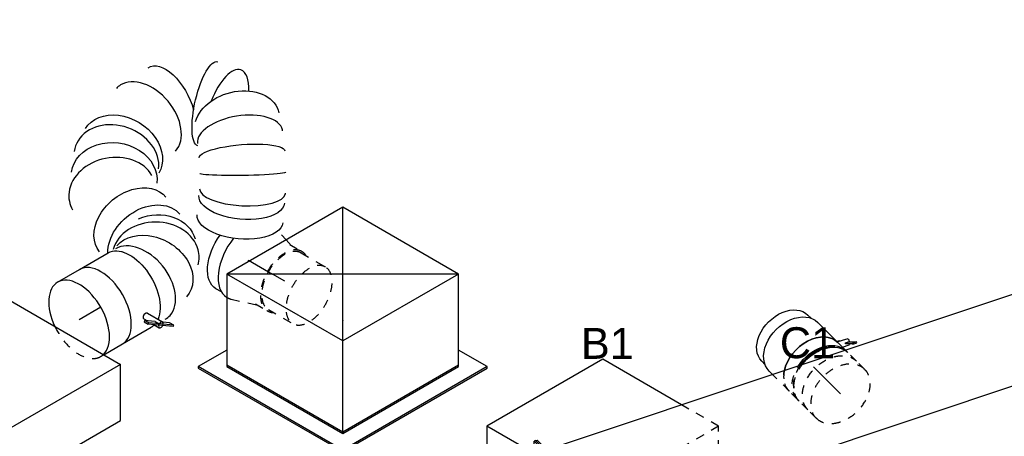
# Model space of a CAD drawing. Extents: x -132501 to 411300, y -42818 to 427495.
# Tile 164 of 256: x 11325 to 14190, y 169002 to 170214. Entities that reach past the tile are written whole.
import ezdxf
from ezdxf.enums import TextEntityAlignment as Align

# ---------------------------------------------------------------- set-up
doc = ezdxf.new("R2010")
doc.units = 0
doc.header["$LTSCALE"] = 50
doc.linetypes.add('CENTER2', pattern=[28.575, 19.05, -3.175, 3.175, -3.175])
doc.linetypes.add('STREEPJES', pattern=[0.1, 0.05, -0.05])
doc.layers.get('0').update_dxf_attribs({"linetype": 'CONTINUOUS'})
for name, color, linetype in [('WL570---_RETOUR', 112, 'CONTINUOUS'), ('WL570---_RETOUR_HL', 8, 'CONTINUOUS'), ('WL570---_RETOUR_RST', 2, 'CONTINUOUS'), ('WL570---_RETOUR_RST_HL', 1, 'CONTINUOUS'), ('WL570---_TOEVOER', 3, 'CONTINUOUS'), ('WL570---_TOEVOER_HL', 8, 'CONTINUOUS'), ('WL570---_TOEVOER_RST', 2, 'CONTINUOUS'), ('WL570---_TOEVOER_RST_HL', 1, 'CONTINUOUS'), ('WL5911--_D', 2, 'CONTINUOUS'), ('WM570---_RETOUR_PR', 1, 'CONTINUOUS'), ('WM570---_RETOUR_RST_PR', 1, 'CONTINUOUS'), ('WM570---_TOEVOER_PR', 1, 'CONTINUOUS'), ('WM570---_TOEVOER_RST_PR', 1, 'CONTINUOUS')]:
    doc.layers.add(name, color=color, linetype=linetype)
doc.styles.add('BURO-018', font='ARIAL.TTF', dxfattribs={"height": 63})
doc.styles.add('BURO-025', font='ARIAL.TTF', dxfattribs={"height": 125})

# ---------------------------------------------------------------- blocks, each defined once
blk = doc.blocks.new('*U1124')
at = {"color": 0, "ltscale": 10}
blk.add_line((532.4, 16.6, -1415.9), (533, 17.5, -1415.9), dxfattribs=at)
for centre, major_axis, ratio, start_param, end_param in [((288.7, 405.7, -1415.9), (-21.6, 123.8), 0.66603, 6.191262, 6.375108), ((288.7, 405.7, -1415.9), (-21.6, 123.8), 0.66603, 3.233516, 6.191262), ((155.3, 346.6, -1415.9), (82.2, -95.5), 0.793431, 0.166382, 2.97521), ((155.3, 346.6, -1415.9), (82.2, -95.5), 0.793431, 2.97521, 3.307975), ((505.9, 311.1, -1415.9), (-94.5, -81.8), 0.419961, 3.141593, 4.625572), ((97.7, 271.2, -1415.9), (-120.7, 40.8), 0.795303, 3.403997, 6.020781), ((505.9, 311.1, -1415.9), (-94.5, -81.8), 0.419961, 2.211597, 3.141593), ((97.7, 271.2, -1415.9), (-120.7, 40.8), 0.795303, 6.020781, 6.54559), ((500.2, 225.1, -1415.9), (116.8, -44.8), 0.492812, 0.021029, 3.120563), ((500.2, 225.1, -1415.9), (116.8, -44.8), 0.492812, 6.262156, 6.304215), ((113, 45.5, -1415.9), (-109.3, 63.8), 0.806518, 3.358511, 6.066267), ((428, 85.4, -1415.9), (104.7, -68.4), 0.34051, 3.154035, 6.270743), ((35.8, 0, -1415.9), (20.2, -124.3), 0.658673, 0.106783, 3.03481), ((113, 45.5, -1415.9), (-109.3, 63.8), 0.806518, 2.924675, 3.358511), ((35.8, 0, -1415.9), (20.2, -124.3), 0.658673, 6.176403, 6.389968)]:
    blk.add_ellipse(centre, major_axis=major_axis, ratio=ratio, start_param=start_param, end_param=end_param, dxfattribs=at)
at = {"color": 0, "ltscale": 10, "extrusion": (-3.41963e-17, 8.3842e-17, -1)}
for centre, major_axis, ratio, start_param, end_param in [((364.3, 408.3, -1415.9), (8.8, 125.2), 0.522325, 6.228225, 8.205065), ((182.9, 361.8, -1415.9), (-60.1, 109.6), 0.77058, 0, 3.141593), ((467.3, 355.7, -1415.9), (-85.5, -92.2), 0.29537, 0.032858, 3.173993), ((124.2, 305.9, -1415.9), (-99.4, 75.8), 0.814244, 0, 3.141593), ((513.9, 265.9, -1415.9), (121, -31.8), 0.717079, 3.538382, 6.330934), ((102.9, 161, -1415.9), (-123.3, -20.3), 0.737982, 0, 3.141593), ((480.1, 178.7, -1415.9), (113, -53.6), 0.226231, 3.149294, 6.290887), ((113.3, 97.7, -1415.9), (-123.3, -20.3), 0.737982, 0.516884, 3.141593), ((455.4, 130.8, -1415.9), (-109.2, 61), 0.059689, 3.139658, 6.281251), ((82.6, 15.7, -1415.9), (65.9, -107.7), 0.769529, 3.317043, 6.458636), ((118.5, 66, -1415.9), (-120.7, 32.4), 0.806901, 1.415903, 3.141593), ((0, 0, -1415.9), (0, 125), 0.57735, 0, 2.72756), ((414.2, 65.9, -1415.9), (102.1, -72.1), 0.467026, 0, 3.141593), ((381.3, 19.3, -1415.9), (102.1, -72.1), 0.467026, 0, 3.141593), ((0, 0, -1415.9), (0, 125), 0.57735, 2.983186, 3.141593)]:
    blk.add_ellipse(centre, major_axis=major_axis, ratio=ratio, start_param=start_param, end_param=end_param, dxfattribs=at)
at = {"layer": 'WM570---_TOEVOER_PR', "color": 1, "style": 'BURO-018'}
blk.add_attdef('POSNR', text='', height=90, dxfattribs=at).set_placement((0, 0), align=Align.MIDDLE)
blk = doc.blocks.new('*U1125')
at = {"color": 2, "ltscale": 10}
for p, q in [((-48.5, 125, -1450.1), (48.5, 125, -1450.1)), ((59.5, -83.3, -1450.1), (85.1, -127.6, -1450.1)), ((41.5, -98.5, -1450.1), (38.3, -101.1, -1450.1)), ((38.3, -101.1, -1450.1), (45.1, -112.9, -1450.1)), ((66.5, -116.1, -1450.1), (41.5, -98.5, -1450.1)), ((48.3, -110.3, -1450.1), (41.5, -98.5, -1450.1)), ((42.1, -92.7, -1450.1), (48.2, -103.3, -1450.1)), ((45.1, -112.9, -1450.1), (48.3, -110.3, -1450.1)), ((70.1, -130.4, -1450.1), (45.1, -112.9, -1450.1)), ((73.3, -127.9, -1450.1), (48.3, -110.3, -1450.1)), ((-48.5, -125, -1450.1), (48.5, -125, -1450.1)), ((59.6, -123.1, -1450.1), (68, -137.5, -1450.1)), ((66.5, -116.1, -1450.1), (73.3, -127.9, -1450.1)), ((70.1, -130.4, -1450.1), (73.3, -127.9, -1450.1)), ((104.8, -154.8, -1450.1), (70.1, -130.4, -1450.1)), ((73.8, -128.2, -1450.1), (73.3, -127.9, -1450.1)), ((108, -152.3, -1450.1), (73.8, -128.2, -1450.1)), ((101.2, -140.5, -1450.1), (85.6, -129.5, -1450.1)), ((108, -152.3, -1450.1), (101.2, -140.5, -1450.1)), ((104.8, -154.8, -1450.1), (108, -152.3, -1450.1))]:
    blk.add_line(p, q, dxfattribs=at)
for centre, major_axis, start_param, end_param in [((-48.5, 0, -1450.1), (0, 125), 3.141593, 6.283185), ((76.5, -132.6, -1450.1), (-8.57, -4.95), 3.141593, 6.283185), ((76.5, -132.6, -1450.1), (-8.57, -4.95), 0, 3.141593)]:
    blk.add_ellipse(centre, major_axis=major_axis, ratio=0.57735, start_param=start_param, end_param=end_param, dxfattribs=at)
at = {"color": 2, "ltscale": 10, "extrusion": (-2.03185e-17, 7.58296e-17, -1)}
for start_param, end_param in [(0, 2.72756), (2.983186, 3.141593)]:
    blk.add_ellipse((48.5, 0, -1450.1), major_axis=(0, 125), ratio=0.57735, start_param=start_param, end_param=end_param, dxfattribs=at)
at = {"color": 2, "ltscale": 10}
blk.add_spline([(42.2, -92.7, -1450.1), (42, -92.2, -1450.1), (42, -91.6, -1450.1), (42, -90.9, -1450.1), (42.1, -90.3, -1450.1), (42.4, -89.6, -1450.1), (42.7, -88.9, -1450.1), (43.1, -88.2, -1450.1), (43.5, -87.5, -1450.1), (44.1, -86.8, -1450.1), (44.7, -86.1, -1450.1), (45.4, -85.4, -1450.1), (46.1, -84.8, -1450.1), (46.9, -84.2, -1450.1), (47.7, -83.6, -1450.1), (48.5, -83, -1450.1), (49.4, -82.6, -1450.1), (50.3, -82.2, -1450.1), (51.2, -81.8, -1450.1), (52.1, -81.5, -1450.1), (53, -81.3, -1450.1), (53.9, -81.2, -1450.1), (54.7, -81.1, -1450.1), (55.5, -81.1, -1450.1), (56.3, -81.2, -1450.1), (57, -81.4, -1450.1), (57.6, -81.7, -1450.1), (58.2, -82, -1450.1), (58.7, -82.4, -1450.1), (59.2, -82.8, -1450.1), (59.5, -83.3, -1450.1)], degree=3, dxfattribs=at)
at = {"layer": 'WL570---_TOEVOER', "color": 1, "style": 'BURO-018'}
blk.add_attdef('I', text='', height=90, dxfattribs=at).set_placement((0, 0), align=Align.MIDDLE)
at = {"layer": 'WM570---_TOEVOER_PR', "color": 1, "style": 'BURO-018'}
blk.add_attdef('POSNR', text='', height=90, dxfattribs=at).set_placement((0, 0), align=Align.MIDDLE)
blk = doc.blocks.new('*U1126')
at = {"color": 0, "ltscale": 10}
for p, q in [((46.3, 112.5, -704.4), (65, 106.6, -704.4)), ((-22.5, -118.8, -704.4), (-40.8, -118.8, -704.4))]:
    blk.add_line(p, q, dxfattribs=at)
at = {"color": 8, "linetype": 'STREEPJES', "ltscale": 10}
for p, q in [((65, 106.6, -704.4), (86.1, 100, -704.4)), ((80.9, 100, -704.4), (121.8, 100, -704.4)), ((121.8, 95, -704.4), (203.4, 95, -704.4)), ((12.9, -123, -704.4), (86.1, -100, -704.4)), ((80.9, -100, -704.4), (121.8, -100, -704.4)), ((121.8, -95, -704.4), (203.4, -95, -704.4))]:
    blk.add_line(p, q, dxfattribs=at)
for centre, major_axis, start_param, end_param in [((121.8, 0, -704.4), (0, -100), 3.141593, 6.600746), ((121.8, 0, -704.4), (0, -95), 3.141593, 6.283185), ((121.8, 0, -704.4), (0, -95), 3.141593, 6.283185), ((121.8, 0, -704.4), (0, -100), 2.824032, 3.138451), ((203.4, 0, -704.4), (0, -95), 3.141593, 9.421636), ((203.4, 0, -704.4), (0, -95), 3.141593, 9.421636), ((0, 0, -704.4), (0, -125), 6.272131, 6.462454)]:
    blk.add_ellipse(centre, major_axis=major_axis, ratio=0.57735, start_param=start_param, end_param=end_param, dxfattribs=at)
at = {"color": 0, "ltscale": 10}
blk.add_ellipse((0, 0, -704.4), major_axis=(0, -125), ratio=0.57735, start_param=4.438412, end_param=6.272131, dxfattribs=at)
at = {"color": 0, "ltscale": 10, "extrusion": (1.38778e-17, -1.20185e-16, -1)}
blk.add_ellipse((-40.8, 0, -704.4), major_axis=(0, -118.8), ratio=0.57735, start_param=0, end_param=1.754851, dxfattribs=at)
blk.add_ellipse((-40.8, 0, -704.4), major_axis=(0, -118.8), ratio=0.57735, start_param=0, end_param=1.754851, dxfattribs=at)
at = {"layer": 'WL570---_TOEVOER_RST_HL', "linetype": 'CENTER2'}
for p in [(0, 0, -704.4), (121.8, 0, -704.4)]:
    blk.add_line(p, (80.9, 0, -704.4), dxfattribs=at)
blk.add_circle((0, 0, -704.4), 0.075, dxfattribs=at)
at = {"layer": 'WM570---_TOEVOER_RST_PR', "color": 1, "style": 'BURO-018'}
blk.add_attdef('POSNR', text='', height=90, dxfattribs=at).set_placement((0, 0), align=Align.MIDDLE)
blk = doc.blocks.new('*U1175')
at = {"color": 0, "ltscale": 10}
for p, q in [((-224.7, 285.3, -916.7), (-359.5, 52, -916.7)), ((164.7, 285.3, -916.7), (-224.7, 285.3, -916.7)), ((-30, -52, -916.7), (-224.7, 285.3, -916.7)), ((359.5, -52, -916.7), (-224.7, 285.3, -916.7)), ((-30, -52, -916.7), (164.7, 285.3, -916.7)), ((359.5, -52, -916.7), (164.7, 285.3, -916.7)), ((-431.7, 93.7, -916.7), (-433.8, 90.2, -916.7)), ((-433.8, 90.2, -916.7), (-190.9, -330.6, -916.7)), ((-335.4, 93.7, -916.7), (-431.7, 93.7, -916.7)), ((-188.8, -327, -916.7), (-431.7, 93.7, -916.7)), ((-359.5, 52, -916.7), (-164.7, -285.3, -916.7)), ((-162.7, -281.8, -916.7), (-357.4, 55.5, -916.7)), ((-164.7, -285.3, -916.7), (-30, -52, -916.7)), ((359.5, -52, -916.7), (-30, -52, -916.7)), ((224.7, -285.3, -916.7), (359.5, -52, -916.7)), ((297, -327, -916.7), (248.8, -243.6, -916.7)), ((-164.7, -285.3, -916.7), (224.7, -285.3, -916.7)), ((226.8, -281.8, -916.7), (-162.7, -281.8, -916.7)), ((-190.9, -330.6, -916.7), (-188.8, -327, -916.7)), ((-190.9, -330.6, -916.7), (295, -330.6, -916.7)), ((297, -327, -916.7), (-188.8, -327, -916.7)), ((295, -330.6, -916.7), (297, -327, -916.7))]:
    blk.add_line(p, q, dxfattribs=at)
at = {"layer": 'WL570---_TOEVOER_RST_HL', "linetype": 'CENTER2'}
blk.add_circle((0, 0, -916.7), 0.075, dxfattribs=at)
at = {"layer": 'WL570---_TOEVOER_RST', "color": 1, "style": 'BURO-018'}
for tag in ['MC', 'Q']:
    blk.add_attdef(tag, text='', height=90, dxfattribs=at).set_placement((0, 0), align=Align.MIDDLE)
at = {"layer": 'WM570---_TOEVOER_RST_PR', "color": 1, "style": 'BURO-018'}
blk.add_attdef('POSNR', text='', height=90, dxfattribs=at).set_placement((0, 0), align=Align.MIDDLE)
blk = doc.blocks.new('*U1236')
at = {"color": 8, "linetype": 'STREEPJES', "ltscale": 10}
for p, q in [((-285.8, 282.8, -1706.8), (-391.5, 99.6, -1706.8)), ((-111.6, 282.8, -1706.8), (-285.8, 282.8, -1706.8)), ((-204.1, 141.4, -1706.8), (-285.8, 282.8, -1706.8)), ((-215.2, 122.3, -1706.8), (-204.1, 141.4, -1706.8)), ((-123.6, 141.4, -1706.8), (-204.1, 141.4, -1706.8))]:
    blk.add_line(p, q, dxfattribs=at)
at = {"color": 2, "ltscale": 10}
for p, q in [((449.1, 282.8, -1706.8), (-111.6, 282.8, -1706.8)), ((530.7, 141.4, -1706.8), (449.1, 282.8, -1706.8)), ((-449.1, -282.8, -1706.8), (-215.2, 122.3, -1706.8)), ((530.7, 141.4, -1706.8), (-123.6, 141.4, -1706.8)), ((285.8, -282.8, -1706.8), (530.7, 141.4, -1706.8)), ((-391.5, 99.6, -1706.8), (-530.7, -141.4, -1706.8)), ((-530.7, -141.4, -1706.8), (-449.1, -282.8, -1706.8)), ((285.8, -282.8, -1706.8), (-449.1, -282.8, -1706.8))]:
    blk.add_line(p, q, dxfattribs=at)
at = {"layer": 'WL5911--_D', "color": 2, "style": 'BURO-025'}
blk.add_attdef('POSNR', text='', height=125, dxfattribs=at).set_placement((0, 0), align=Align.MIDDLE)
blk = doc.blocks.new('*U1331')
at = {"color": 0, "ltscale": 10}
for p, q in [((-98.9, 282.8, -2478.7), (-94.8, 282.8, -2478.7)), ((84.9, -35.4, -2478.7), (-98.9, 282.8, -2478.7)), ((88.9, -35.4, -2478.7), (-94.8, 282.8, -2478.7)), ((93.2, 228.6, -2478.7), (111.7, 260.8, -2478.7)), ((116.2, 259.8, -2478.7), (111.7, 260.8, -2478.7)), ((111.7, 260.8, -2478.7), (194.1, -46.6, -2478.7)), ((116.2, 259.8, -2478.7), (198.5, -47.5, -2478.7)), ((-74.4, 247.5, -2478.7), (-58, 247.5, -2478.7)), ((65.8, 234.2, -2478.7), (106.1, 226, -2478.7)), ((179.3, -47.2, -2478.7), (106.1, 226, -2478.7)), ((-58, -282.8, -2478.7), (84.9, -35.4, -2478.7)), ((-54, -282.8, -2478.7), (88.9, -35.4, -2478.7)), ((194.1, -46.6, -2478.7), (51.2, -294.1, -2478.7)), ((198.5, -47.5, -2478.7), (55.7, -295, -2478.7)), ((179.3, -47.2, -2478.7), (56.8, -259.3, -2478.7)), ((84.9, -35.4, -2478.7), (88.9, -35.4, -2478.7)), ((105.3, -35.4, -2478.7), (88.9, -35.4, -2478.7)), ((179.3, -47.2, -2478.7), (139, -39, -2478.7)), ((198.5, -47.5, -2478.7), (194.1, -46.6, -2478.7)), ((-17.2, -247.5, -2478.7), (-33.5, -247.5, -2478.7)), ((16.6, -251.1, -2478.7), (56.8, -259.3, -2478.7)), ((51.2, -294.1, -2478.7), (41, -256.1, -2478.7)), ((-58, -282.8, -2478.7), (-54, -282.8, -2478.7)), ((55.7, -295, -2478.7), (51.2, -294.1, -2478.7))]:
    blk.add_line(p, q, dxfattribs=at)
at = {"color": 0, "ltscale": 10, "extrusion": (6.83926e-17, 8.87111e-17, -1)}
for centre, major_axis in [((166.5, -141.4, -2478.7), (476.3, -275)), ((166.5, -141.4, -2478.7), (129.9, -75)), ((44, -353.6, -2478.7), (129.9, -75))]:
    blk.add_ellipse(centre, major_axis=major_axis, ratio=0.57735, start_param=3.926991, end_param=4.18879, dxfattribs=at)
at = {"layer": 'WM570---_RETOUR_PR', "color": 1, "style": 'BURO-018'}
blk.add_attdef('POSNR', text='', height=90, dxfattribs=at).set_placement((0, 0), align=Align.MIDDLE)
blk = doc.blocks.new('*U1335')
at = {"color": 0, "ltscale": 10}
for p, q in [((-225.8, 283.5, -1535.6), (-294.7, 164.1, -1535.6)), ((163.7, 283.5, -1535.6), (-225.8, 283.5, -1535.6)), ((-146.5, 146.2, -1535.6), (-225.8, 283.5, -1535.6)), ((295.9, 54.6, -1535.6), (163.7, 283.5, -1535.6))]:
    blk.add_line(p, q, dxfattribs=at)
at = {"color": 8, "linetype": 'STREEPJES', "ltscale": 10}
for p, q in [((-294.7, 164.1, -1535.6), (-358.4, 53.7, -1535.6)), ((-31, -53.7, -1535.6), (-146.5, 146.2, -1535.6)), ((-430.7, 95.5, -1535.6), (-432.7, 91.9, -1535.6)), ((-432.7, 91.9, -1535.6), (-189.8, -328.8, -1535.6)), ((-334.4, 95.5, -1535.6), (-430.7, 95.5, -1535.6)), ((-187.8, -325.3, -1535.6), (-430.7, 95.5, -1535.6)), ((-358.4, 53.7, -1535.6), (-163.7, -283.5, -1535.6)), ((-161.7, -280, -1535.6), (-356.4, 57.3, -1535.6)), ((358.4, -53.7, -1535.6), (295.9, 54.6, -1535.6)), ((-163.7, -283.5, -1535.6), (-31, -53.7, -1535.6)), ((358.4, -53.7, -1535.6), (-31, -53.7, -1535.6)), ((225.8, -283.5, -1535.6), (358.4, -53.7, -1535.6)), ((298, -325.3, -1535.6), (249.8, -241.8, -1535.6)), ((-163.7, -283.5, -1535.6), (225.8, -283.5, -1535.6)), ((227.8, -280, -1535.6), (-161.7, -280, -1535.6)), ((-189.8, -328.8, -1535.6), (-187.8, -325.3, -1535.6)), ((-189.8, -328.8, -1535.6), (296, -328.8, -1535.6)), ((298, -325.3, -1535.6), (-187.8, -325.3, -1535.6)), ((296, -328.8, -1535.6), (298, -325.3, -1535.6))]:
    blk.add_line(p, q, dxfattribs=at)
at = {"layer": 'WL570---_RETOUR_RST_HL', "linetype": 'CENTER2'}
blk.add_circle((0, 0, -1535.6), 0.075, dxfattribs=at)
at = {"layer": 'WL570---_RETOUR_RST', "color": 1, "style": 'BURO-018'}
for tag in ['MC', 'Q']:
    blk.add_attdef(tag, text='', height=90, dxfattribs=at).set_placement((0, 0), align=Align.MIDDLE)
at = {"layer": 'WM570---_RETOUR_RST_PR', "color": 1, "style": 'BURO-018'}
blk.add_attdef('POSNR', text='', height=90, dxfattribs=at).set_placement((0, 0), align=Align.MIDDLE)
blk = doc.blocks.new('*U1352')
at = {"color": 0, "ltscale": 10}
for p, q in [((-26, 277.9, -2439.5), (-21.4, 277.9, -2439.5)), ((116.3, -6.7, -2439.5), (-26, 277.9, -2439.5)), ((120.9, -6.7, -2439.5), (-21.4, 277.9, -2439.5)), ((1708.3, 277.9, -2439.5), (1696.5, 242.7, -2439.5)), ((1712.8, 277.9, -2439.5), (1708.3, 277.9, -2439.5)), ((1850.6, -6.7, -2439.5), (1708.3, 277.9, -2439.5)), ((1855.1, -6.7, -2439.5), (1712.8, 277.9, -2439.5)), ((-3.8, 242.7, -2439.5), (1709.7, 242.7, -2439.5)), ((1836.2, -10.3, -2439.5), (1709.7, 242.7, -2439.5)), ((26, -277.9, -2439.5), (116.3, -6.7, -2439.5)), ((30.5, -277.9, -2439.5), (120.9, -6.7, -2439.5)), ((116.3, -6.7, -2439.5), (120.9, -6.7, -2439.5)), ((119.7, -10.3, -2439.5), (1836.2, -10.3, -2439.5)), ((1758.8, -242.7, -2439.5), (1836.2, -10.3, -2439.5)), ((1760.2, -277.9, -2439.5), (1850.6, -6.7, -2439.5)), ((1764.8, -277.9, -2439.5), (1855.1, -6.7, -2439.5)), ((1855.1, -6.7, -2439.5), (1850.6, -6.7, -2439.5)), ((42.3, -242.7, -2439.5), (345.2, -242.7, -2439.5)), ((403.7, -242.7, -2439.5), (771.5, -242.7, -2439.5)), ((1005.8, -242.7, -2439.5), (1758.8, -242.7, -2439.5)), ((1742.6, -242.7, -2439.5), (1760.2, -277.9, -2439.5)), ((26, -277.9, -2439.5), (30.5, -277.9, -2439.5)), ((1764.8, -277.9, -2439.5), (1760.2, -277.9, -2439.5))]:
    blk.add_line(p, q, dxfattribs=at)
at = {"color": 8, "linetype": 'STREEPJES', "ltscale": 10}
for p, q in [((345.2, -242.7, -2439.5), (403.7, -242.7, -2439.5)), ((771.5, -242.7, -2439.5), (1005.8, -242.7, -2439.5))]:
    blk.add_line(p, q, dxfattribs=at)
at = {"layer": 'WM570---_RETOUR_PR', "color": 1, "style": 'BURO-018'}
blk.add_attdef('POSNR', text='', height=90, dxfattribs=at).set_placement((0, 0), align=Align.MIDDLE)
blk = doc.blocks.new('*U1353')
at = {"color": 8, "linetype": 'STREEPJES', "ltscale": 10}
for p, q in [((0, 100, -1885.7), (34.3, 100, -1885.7)), ((0, -100, -1885.7), (34.3, -100, -1885.7))]:
    blk.add_line(p, q, dxfattribs=at)
for start_param, end_param in [(0, 3.141593), (3.141593, 6.283185)]:
    blk.add_ellipse((0, 0, -1885.7), major_axis=(0, 100), ratio=0.707107, start_param=start_param, end_param=end_param, dxfattribs=at)
at = {"color": 8, "linetype": 'STREEPJES', "ltscale": 10, "extrusion": (6.07235e-18, 8.4577e-17, -1)}
blk.add_ellipse((34.3, 0, -1885.7), major_axis=(0, 100), ratio=0.707107, start_param=0, end_param=3.141593, dxfattribs=at)
at = {"layer": 'WL570---_RETOUR_HL', "linetype": 'CENTER2'}
blk.add_line((0, 0, -1885.7), (34.3, 0, -1885.7), dxfattribs=at)
at = {"layer": 'WM570---_RETOUR_PR', "color": 1, "style": 'BURO-018'}
blk.add_attdef('POSNR', text='', height=90, dxfattribs=at).set_placement((0, 0), align=Align.MIDDLE)
blk = doc.blocks.new('*U1354')
at = {"color": 8, "linetype": 'STREEPJES', "ltscale": 10}
for p, q in [((-38.5, 100, -1812.8), (-3.5, 100, -1812.8)), ((0, 99.9, -1812.8), (3.3, 100, -1812.8)), ((3.5, 100, -1812.8), (38.5, 100, -1812.8)), ((-38.5, -100, -1812.8), (-3.5, -100, -1812.8)), ((3.5, -100, -1812.8), (7.1, -100, -1812.8))]:
    blk.add_line(p, q, dxfattribs=at)
at = {"color": 0, "ltscale": 10}
blk.add_line((7.1, -100, -1812.8), (38.5, -100, -1812.8), dxfattribs=at)
at = {"color": 8, "linetype": 'STREEPJES', "ltscale": 10, "extrusion": (-3.92523e-17, -3.92523e-17, -1)}
for centre, major_axis, start_param, end_param in [((-38.5, 0, -1812.8), (0, 100), 0, 3.141593), ((-3.5, 0, -1812.8), (0, 100), 0, 1.390644), ((3.5, 0, -1812.8), (0, 100), 0, 1.28191), ((38.5, 0, -1812.8), (0, 100), 0, 0.831166), ((3.5, 0, -1812.8), (0, 95), 0.478588, 1.324012), ((-3.5, 0, -1812.8), (0, 100), 2.981908, 3.141593), ((3.5, 0, -1812.8), (0, 100), 3.090642, 3.191614)]:
    blk.add_ellipse(centre, major_axis=major_axis, ratio=0.707107, start_param=start_param, end_param=end_param, dxfattribs=at)
at = {"color": 0, "ltscale": 10, "extrusion": (-3.92523e-17, -3.92523e-17, -1)}
for centre, major_axis, start_param, end_param in [((38.5, 0, -1812.8), (0, 100), 0.831166, 3.141593), ((3.5, 0, -1812.8), (0, 100), 1.28191, 3.090642), ((-3.5, 0, -1812.8), (0, 100), 1.390644, 2.981908), ((3.5, 0, -1812.8), (0, 95), 1.324012, 2.663005)]:
    blk.add_ellipse(centre, major_axis=major_axis, ratio=0.707107, start_param=start_param, end_param=end_param, dxfattribs=at)
at = {"layer": 'WL570---_RETOUR_HL', "linetype": 'CENTER2'}
blk.add_line((-38.5, 0, -1812.8), (38.5, 0, -1812.8), dxfattribs=at)
at = {"layer": 'WM570---_RETOUR_PR', "color": 1, "style": 'BURO-018'}
blk.add_attdef('POSNR', text='', height=90, dxfattribs=at).set_placement((0, 0), align=Align.MIDDLE)
blk = doc.blocks.new('*U1355')
at = {"color": 8, "linetype": 'STREEPJES', "ltscale": 10}
for p, q in [((-54.1, 95, -1733.1), (-61.1, 95, -1733.1)), ((-41.2, 100, -1733.1), (27.4, 100, -1733.1))]:
    blk.add_line(p, q, dxfattribs=at)
at = {"color": 2, "ltscale": 10}
for p, q in [((27.4, 100, -1733.1), (41.2, 100, -1733.1)), ((63.2, 95, -1733.1), (76.2, 95, -1733.1)), ((-76.1, -127.6, -1733.1), (-60.3, -113.5, -1733.1)), ((-60.8, -100, -1733.1), (-69.9, -118.1, -1733.1)), ((-54.1, -95, -1733.1), (-61.1, -95, -1733.1)), ((-60.3, -113.5, -1733.1), (-57.5, -115.2, -1733.1)), ((-39.2, -100, -1733.1), (-52.6, -126.8, -1733.1)), ((-41, -106.5, -1733.1), (-43.6, -108.8, -1733.1)), ((-41.2, -100, -1733.1), (-39.2, -100, -1733.1)), ((-41, -106.5, -1733.1), (-37.7, -100, -1733.1)), ((-39.2, -100, -1733.1), (41.2, -100, -1733.1)), ((63.2, -95, -1733.1), (76.2, -95, -1733.1)), ((-76.1, -127.6, -1733.1), (-81.5, -138.4, -1733.1)), ((-81.5, -138.4, -1733.1), (-78.7, -140.1, -1733.1)), ((-62.9, -126.1, -1733.1), (-78.7, -140.1, -1733.1)), ((-78.7, -140.1, -1733.1), (-73.2, -129.2, -1733.1)), ((-73.2, -129.2, -1733.1), (-76.1, -127.6, -1733.1)), ((-57.5, -115.2, -1733.1), (-73.2, -129.2, -1733.1)), ((-57.5, -115.2, -1733.1), (-62.9, -126.1, -1733.1))]:
    blk.add_line(p, q, dxfattribs=at)
at = {"color": 8, "linetype": 'STREEPJES', "ltscale": 10}
for centre, major_axis, start_param, end_param in [((-41.2, 0, -1733.1), (0, 100), 0.250099, 0.302073), ((-41.2, 0, -1733.1), (0, 100), 5.452019, 6.283185), ((-76.2, 0, -1733.1), (0, 95), 4.959174, 5.804597)]:
    blk.add_ellipse(centre, major_axis=major_axis, ratio=0.707107, start_param=start_param, end_param=end_param, dxfattribs=at)
at = {"color": 2, "ltscale": 10, "extrusion": (1.17757e-16, 3.92523e-17, -1)}
for centre, major_axis, ratio, start_param, end_param in [((41.2, 0, -1733.1), (0, 100), 0.707107, 0, 3.141593), ((76.2, 0, -1733.1), (0, 95), 0.707107, 0, 3.141593), ((-61.2, -122.5, -1733.1), (8.68, -4.34), 0.408248, 2.459285, 3.141593), ((-61.2, -122.5, -1733.1), (8.68, -4.34), 0.408248, 0, 1.559239)]:
    blk.add_ellipse(centre, major_axis=major_axis, ratio=ratio, start_param=start_param, end_param=end_param, dxfattribs=at)
at = {"color": 2, "ltscale": 10}
for centre, major_axis, start_param, end_param in [((-41.2, 0, -1733.1), (0, 100), 3.141593, 5.452019), ((-76.2, 0, -1733.1), (0, 95), 3.620181, 4.959174), ((-41.2, 0, -1733.1), (0, 100), 2.83952, 2.891494)]:
    blk.add_ellipse(centre, major_axis=major_axis, ratio=0.707107, start_param=start_param, end_param=end_param, dxfattribs=at)
at = {"layer": 'WL570---_RETOUR', "color": 1, "style": 'BURO-018'}
blk.add_attdef('I', text='', height=90, dxfattribs=at).set_placement((0, 0), align=Align.MIDDLE)
at = {"layer": 'WM570---_RETOUR_PR', "color": 1, "style": 'BURO-018'}
blk.add_attdef('POSNR', text='', height=90, dxfattribs=at).set_placement((0, 0), align=Align.MIDDLE)
blk = doc.blocks.new('*U1356')
at = {"color": 0, "ltscale": 10}
for p, q in [((0, 125, -1536.2), (73.3, 125, -1536.2)), ((10.9, -125, -1536.2), (73.3, -125, -1536.2))]:
    blk.add_line(p, q, dxfattribs=at)
at = {"color": 8, "linetype": 'STREEPJES', "ltscale": 10}
blk.add_line((0, -125, -1536.2), (10.9, -125, -1536.2), dxfattribs=at)
at = {"color": 0, "ltscale": 10}
for start_param, end_param in [(0, 1.429207), (3.283182, 6.283185)]:
    blk.add_ellipse((0, 0, -1536.2), major_axis=(0, 125), ratio=0.57735, start_param=start_param, end_param=end_param, dxfattribs=at)
at = {"color": 8, "linetype": 'STREEPJES', "ltscale": 10}
for start_param, end_param in [(1.429207, 3.141593), (3.141593, 3.283182)]:
    blk.add_ellipse((0, 0, -1536.2), major_axis=(0, 125), ratio=0.57735, start_param=start_param, end_param=end_param, dxfattribs=at)
at = {"layer": 'WL570---_TOEVOER_HL', "linetype": 'CENTER2'}
blk.add_line((0, 0, -1536.2), (73.3, 0, -1536.2), dxfattribs=at)
at = {"layer": 'WM570---_TOEVOER_PR', "color": 1, "style": 'BURO-018'}
blk.add_attdef('POSNR', text='', height=90, dxfattribs=at).set_placement((0, 0), align=Align.MIDDLE)

msp = doc.modelspace()

# ---------------------------------------------------------------- block references
at = {"layer": 'WL570---_RETOUR'}
for name, p, rotation in [('*U1352', (12938.3795, 168734.2138, 2439.5006), 18.4349488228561), ('*U1355', (13605.4111, 169233.691, 1733.1332), 134.9999999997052), ('*U1354', (13661.7611, 169177.341, 1812.8241), 134.9999999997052), ('*U1353', (13713.2611, 169125.841, 1885.6561), 134.9999999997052), ('*U1331', (12855.1732, 168706.4784, 2478.7244), 29.99999999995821)]:
    msp.add_blockref(name, p, dxfattribs=dict(at, rotation=rotation))
at = {"layer": 'WL570---_RETOUR_RST'}
ref = msp.add_blockref('*U1335', (13021.4737, 168898.8042, 1535.565), dxfattribs=dict(at, rotation=29.99999999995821))
ref.add_attrib('Q', '360', dxfattribs={"color": 1, "height": 90, "style": 'BURO-018'}).set_placement((13617.2022, 168523.2158), align=Align.MIDDLE)
ref.add_attrib('MC', 'C1', dxfattribs={"color": 1, "height": 90, "style": 'BURO-018'}).set_placement((13617.2022, 169274.3926), align=Align.MIDDLE)
at = {"layer": 'WL570---_TOEVOER', "rotation": 29.99999999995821}
for name, p in [('*U1124', (11645.0255, 169427.4082, 1415.8744)), ('*U1125', (11603.0587, 169403.1787, 1450.1401)), ('*U1356', (11497.6166, 169342.3017, 1536.2332))]:
    msp.add_blockref(name, p, dxfattribs=at)
at = {"layer": 'WL570---_TOEVOER_RST'}
ref = msp.add_blockref('*U1175', (12264.6456, 169339.4846, 916.6788), dxfattribs=dict(at, rotation=29.99999999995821))
ref.add_attrib('Q', '360', dxfattribs={"color": 1, "height": 90, "style": 'BURO-018'}).set_placement((12707.8497, 168705.9709), align=Align.MIDDLE)
ref.add_attrib('MC', 'B1', dxfattribs={"color": 1, "height": 90, "style": 'BURO-018'}).set_placement((13034.8866, 169272.4155), align=Align.MIDDLE)
at = {"layer": 'WL570---_TOEVOER_RST', "rotation": 330.0000000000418}
msp.add_blockref('*U1126', (11990.5427, 169514.0679, 704.4218), dxfattribs=at)
at = {"layer": 'WL5911--_D', "rotation": 150.0000000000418}
msp.add_blockref('*U1236', (11087.7096, 169191.1006, 1706.7626), dxfattribs=at)

doc.saveas('drawing.dxf')
